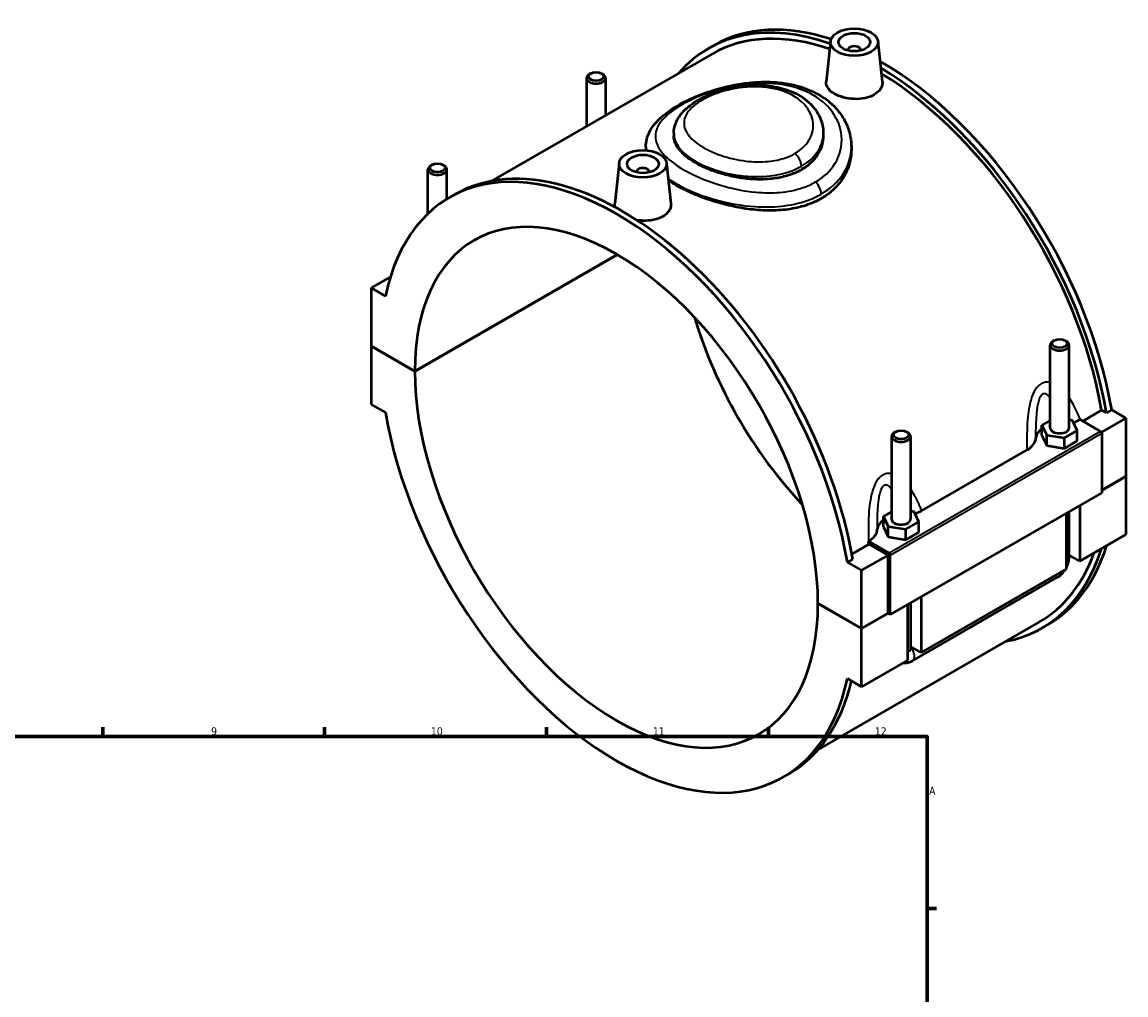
# Model space of a CAD drawing. Header units: millimetres. Extents: x 0 to 902, y -8 to 993.
# Tile 6 of 6: x 535 to 884, y 492 to 800. Entities that reach past the tile are written whole.
import ezdxf

# ---------------------------------------------------------------- set-up
doc = ezdxf.new("R2010")
doc.units = ezdxf.units.MM
for name, color, linetype, lineweight in [('Border (ISO)', 7, 'Continuous', 70), ('Visible (ISO)', 7, 'Continuous', 50), ('Visible Narrow (ISO)', 7, 'Continuous', 35)]:
    doc.layers.add(name, color=color, linetype=linetype, lineweight=lineweight)
doc.styles.add('Note Text (ISO)', font='tahoma.ttf')

# ---------------------------------------------------------------- blocks, each defined once
blk = doc.blocks.new('Borders Default Border')
at = {"layer": 'Border (ISO)'}
for p, q in [((560.67, 574), (560.67, 576.9)), ((630.75, 574), (630.75, 576.9)), ((700.83, 574), (700.83, 576.9)), ((770.92, 574), (770.92, 576.9)), ((821, 519.75), (823.9, 519.75))]:
    blk.add_line(p, q, dxfattribs=at)
at = {"layer": 'Border (ISO)', "flags": 128}
blk.add_lwpolyline([(20, 20), (20, 574), (821, 574), (821, 20), (20, 20)], dxfattribs=at)
at = {"layer": 'Border (ISO)', "color": 232, "true_color": 0xca0064, "char_height": 2.5, "attachment_point": 7, "style": 'Note Text (ISO)'}
for s, insert in [('9', (594.88, 574.35)), ('10', (664.29, 574.35)), ('11', (734.37, 574.4)), ('12', (804.46, 574.4)), ('A', (821.59, 555.62))]:
    blk.add_mtext(s, dxfattribs=dict(at, insert=insert))

msp = doc.modelspace()

# ---------------------------------------------------------------- linework, layer by layer
at = {"layer": 'Visible (ISO)'}
for p, q in [((751.9596, 791.2515), (753.6284, 792.2125)), ((790.4816, 793.4766), (789.1094, 780.6786)), ((805.4531, 793.4766), (806.8212, 780.7169)), ((752.9926, 789.4576), (683.3133, 749.332)), ((795.9674, 790.7578), (795.9674, 790.5715)), ((799.9674, 790.7578), (799.9674, 790.5715)), ((713.4379, 781.8654), (713.4379, 766.6796)), ((714.7344, 783.3294), (714.3085, 783.0822)), ((718.1415, 783.3294), (718.5674, 783.0822)), ((719.4379, 781.8654), (719.4379, 770.1348)), ((740.9919, 764.4309), (740.9919, 763.6395)), ((788.1919, 764.4309), (788.1919, 763.6395)), ((732.1419, 760.1523), (732.1419, 759.2132)), ((797.0419, 760.1523), (797.0419, 759.2132)), ((663.3748, 739.0656), (663.3748, 753.0359)), ((664.6712, 754.4999), (664.2453, 754.2528)), ((668.0784, 754.4999), (668.5043, 754.2528)), ((669.3748, 743.6793), (669.3748, 753.0359)), ((723.7307, 755.0373), (722.3586, 742.2393)), ((738.7022, 755.0373), (740.0703, 742.2776)), ((729.2165, 752.1322), (729.2165, 752.3185)), ((733.2165, 752.1322), (733.2165, 752.3185)), ((670.1898, 744.1634), (671.8586, 745.1243)), ((659.233, 689.3666), (723.0834, 726.1356)), ((723.1541, 726.0946), (659.233, 689.2849)), ((651.5302, 719.1655), (645.4444, 715.6609)), ((649.9385, 713.0729), (645.4444, 715.6609)), ((645.4444, 715.6609), (645.4444, 697.307)), ((645.4444, 697.307), (659.233, 689.3666)), ((645.4444, 697.2252), (645.5154, 697.2661)), ((645.4444, 697.2252), (645.4444, 678.8713)), ((659.233, 689.2849), (645.4444, 697.2252)), ((859.809, 671.4552), (859.809, 697.5758)), ((861.1055, 699.0399), (860.6796, 698.7927)), ((864.5126, 699.0399), (864.9385, 698.7927)), ((865.809, 671.4552), (865.809, 697.5758)), ((645.4444, 678.8713), (649.9385, 676.2833)), ((870.1125, 673.5891), (876.0777, 677.0242)), ((877.5766, 676.1611), (876.0777, 677.0242)), ((879.2453, 677.1221), (877.5766, 676.1611)), ((879.2453, 677.1221), (883.7394, 674.5341)), ((859.809, 673.7996), (857.2323, 672.3157)), ((866.8915, 673.8062), (865.809, 673.9732)), ((868.3858, 670.5947), (866.8915, 673.8062)), ((869.2413, 674.0907), (875.7491, 670.3432)), ((883.7394, 674.5341), (876.0003, 670.0774)), ((883.7394, 674.5341), (883.7394, 656.1802)), ((811.0423, 670.2104), (810.6164, 669.9633)), ((814.4495, 670.2104), (814.8754, 669.9633)), ((857.2323, 672.3157), (858.7266, 669.1043)), ((857.2323, 669.0455), (857.2323, 672.3157)), ((864.3033, 668.2438), (868.3858, 670.5947)), ((868.3858, 667.3245), (868.3858, 670.5947)), ((876.1027, 669.7308), (876.1027, 650.9681)), ((809.7459, 668.7464), (809.7459, 642.6258)), ((815.7459, 668.7464), (815.7459, 642.6258)), ((857.2323, 669.0455), (858.7266, 665.8341)), ((858.7266, 665.8341), (858.7266, 669.1043)), ((858.7266, 669.1043), (864.3033, 668.2438)), ((858.7266, 665.8341), (864.3033, 664.9736)), ((864.3033, 664.9736), (864.3033, 668.2438)), ((864.3033, 664.9736), (868.3858, 667.3245)), ((819.2229, 645.2869), (852.5092, 664.4552)), ((876.1027, 651.7825), (883.7394, 656.1802)), ((883.7394, 656.0984), (876.1027, 651.7007)), ((883.6684, 656.1393), (883.7394, 656.0984)), ((883.7394, 656.0984), (883.7394, 637.7445)), ((876.1027, 650.9681), (809.3518, 612.5288)), ((809.7459, 644.9701), (807.1691, 643.4863)), ((816.8284, 644.9767), (815.7459, 645.1437)), ((818.3227, 641.7653), (816.8284, 644.9767)), ((865.809, 630.5779), (865.809, 645.0404)), ((869.173, 646.9776), (869.173, 629.3563)), ((807.1691, 643.4863), (808.6634, 640.2748)), ((807.1691, 640.2161), (807.1691, 643.4863)), ((814.2402, 639.4143), (818.3227, 641.7653)), ((818.3227, 638.4951), (818.3227, 641.7653)), ((864.9304, 626.9131), (864.9304, 644.5344)), ((807.1691, 640.2161), (808.6634, 637.0046)), ((808.6634, 637.0046), (808.6634, 640.2748)), ((808.6634, 640.2748), (814.2402, 639.4143)), ((814.2402, 636.1441), (814.2402, 639.4143)), ((814.2402, 636.1441), (818.3227, 638.4951)), ((797.1992, 631.6011), (802.4674, 634.6348)), ((808.9982, 631.9039), (802.4904, 635.6515)), ((808.6447, 631.2899), (802.6491, 634.7425)), ((808.6634, 637.0046), (814.2402, 636.1441)), ((883.7394, 637.7445), (869.173, 629.3563)), ((808.6447, 631.2899), (800.3008, 626.485)), ((808.6447, 612.936), (808.6447, 631.2899)), ((809.3518, 612.5288), (809.3518, 631.2915)), ((869.173, 629.3563), (865.809, 631.2934)), ((797.4755, 630.034), (795.8067, 629.073)), ((800.3008, 626.485), (795.8067, 629.073)), ((800.3008, 608.1311), (800.3008, 626.485)), ((816.3643, 597.9176), (862.1848, 624.3039)), ((864.9304, 626.9131), (819.1098, 600.5268)), ((819.1098, 618.1481), (819.1098, 600.5268)), ((786.5122, 616.0714), (800.3008, 608.1311)), ((786.5122, 615.9897), (786.5832, 616.0305)), ((800.3008, 608.0493), (786.5122, 615.9897)), ((814.8672, 598.0836), (814.8672, 615.7049)), ((815.7459, 616.2109), (815.7459, 601.7484)), ((856.2923, 610.0749), (786.6129, 569.9492)), ((800.3008, 608.1311), (808.6447, 612.936)), ((808.7157, 612.8951), (800.3008, 608.0493)), ((808.6447, 612.936), (809.3518, 612.5288)), ((800.3008, 589.6954), (800.3008, 608.0493)), ((857.3253, 608.281), (858.994, 609.242)), ((819.1098, 600.5268), (815.7459, 602.464)), ((814.8672, 598.0836), (800.3008, 589.6954)), ((795.8067, 592.2834), (800.3008, 589.6954)), ((775.5554, 561.1929), (777.2242, 562.1539))]:
    msp.add_line(p, q, dxfattribs=at)
for centre, major_axis, ratio, start_param, end_param in [((804.6424, 699.7663), (-52.6828, 91.4852), 0.57809312, 5.69172375, 6.48153983), ((806.3112, 700.7272), (-52.6828, 91.4852), 0.57809312, 5.71120207, 6.28318531), ((804.6424, 699.7663), (-51.6498, 89.6914), 0.57809312, 5.69809782, 6.28318531), ((797.9674, 790.7578), (-2, 0), 0.5758617, 2.97290348, 6.45187448), ((806.3112, 700.7272), (-52.6828, 91.4852), 0.57809312, 4.14370068, 5.5021125), ((804.6424, 699.7663), (52.6828, -91.4852), 0.57809312, 1.00210802, 2.33518647), ((716.4379, 781.8654), (3, 0), 0.5758617, 2.36004704, 7.06473092), ((804.6424, 699.7663), (-51.6498, 89.6914), 0.57809312, 4.14806558, 5.4736676), ((722.8726, 652.6781), (-52.6828, 91.4852), 0.57809312, 4.14370068, 6.85574103), ((666.3748, 753.0359), (3, 0), 0.5758617, 2.36004704, 7.06473092), ((724.5414, 653.6391), (-52.6828, 91.4852), 0.57809312, 4.14370068, 6.28318531), ((731.2165, 752.3185), (-2, 0), 0.5758617, 2.97290348, 6.45187448), ((722.8726, 652.6781), (-44.9129, 77.9925), 0.57809312, 3.92948008, 7.06996162), ((806.3112, 700.7272), (44.9129, -77.9925), 0.57809312, 4.32343968, 5.10133828), ((862.809, 697.5758), (-3, 0), 0.5758617, 5.50163969, 10.20632358), ((722.8726, 652.6781), (44.9129, -77.9925), 0.57809312, 3.92948008, 7.06996162), ((722.8726, 652.6781), (52.6828, -91.4852), 0.57809312, 4.14370068, 6.85574103), ((812.7459, 668.7464), (-3, 0), 0.5758617, 5.50163969, 10.20632358), ((862.809, 668.185), (-7.5, 0), 0.5758617, 5.55078273, 6.25701351), ((862.809, 671.4552), (-3, 0), 0.5758617, 0, 3.14159265), ((875.7491, 669.9344), (-0.2495, 0.4333), 0.57809312, 3.92892453, 5.49972085), ((812.7459, 639.3556), (-7.5, 0), 0.5758617, 5.55078273, 6.25701351), ((812.7459, 642.6258), (-3, 0), 0.5758617, 0, 3.14159265), ((808.9982, 631.4951), (0.2495, -0.4333), 0.57809312, 0.78733187, 2.3581282), ((804.6424, 699.7663), (52.6828, -91.4852), 0.57809312, 6.08483079, 6.77175269), ((804.6424, 699.7663), (51.6498, -89.6914), 0.57809312, 0, 0.44949579), ((806.3112, 700.7272), (52.6828, -91.4852), 0.57809312, 0, 0.48856739), ((724.5414, 653.6391), (52.6828, -91.4852), 0.57809312, 0, 0.54970456)]:
    msp.add_ellipse(centre, major_axis=major_axis, ratio=ratio, start_param=start_param, end_param=end_param, dxfattribs=at)
for centre, major_axis in [((797.9674, 793.2104), (-7.5, 0)), ((797.9674, 793.2104), (-5, 0)), ((716.4379, 782.3559), (-2.4, 0)), ((731.2165, 754.7712), (-7.5, 0)), ((731.2165, 754.7712), (-5, 0)), ((666.3748, 753.5264), (-2.4, 0)), ((862.809, 698.0664), (-2.4, 0)), ((812.7459, 669.2369), (-2.4, 0))]:
    msp.add_ellipse(centre, major_axis=major_axis, ratio=0.5758617, dxfattribs=at)
for points, knots in [([(806.8204, 780.7168), (806.833, 780.6033), (806.8395, 780.4905), (806.8435, 779.698), (806.6244, 778.9713), (805.7236, 777.6519), (805.0417, 777.0601), (804.2532, 776.606)], [4.626520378, 4.626520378, 4.626520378, 4.626520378, 4.681368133, 4.681368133, 5.015917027, 5.015917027, 5.350465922, 5.350465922, 5.350465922, 5.350465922]), ([(732.1419, 760.1523), (732.1419, 761.792), (732.5766, 763.4109), (734.226, 766.6477), (735.5623, 768.2129), (738.186, 770.5267), (739.2925, 771.3558), (741.6716, 772.9131), (742.9377, 773.6435), (745.5959, 775.0081), (746.9829, 775.6442), (749.8748, 776.8267), (751.3787, 777.3735), (754.4956, 778.3677), (756.1095, 778.8138), (759.4253, 779.5829), (761.1283, 779.9036), (764.5809, 780.3893), (766.3307, 780.5522), (769.8186, 780.6908), (771.5568, 780.6663), (774.9564, 780.4091), (776.6186, 780.1792), (779.8081, 779.5067), (781.3377, 779.0692), (784.2178, 777.9927), (785.572, 777.3598), (788.0703, 775.9151), (789.2194, 775.1091), (791.2892, 773.3468), (792.2149, 772.3951), (793.8272, 770.3729), (794.5178, 769.3053), (795.6536, 767.0835), (796.1011, 765.9305), (796.8342, 763.2471), (797.0419, 761.6998), (797.0419, 760.1523)], [17.22899097, 17.22899097, 17.22899097, 17.22899097, 17.96688474, 17.96688474, 18.8691664, 18.8691664, 19.41759593, 19.41759593, 19.94781246, 19.94781246, 20.46202621, 20.46202621, 20.97296551, 20.97296551, 21.48958789, 21.48958789, 22.01525123, 22.01525123, 22.54760216, 22.54760216, 23.08041295, 23.08041295, 23.60630429, 23.60630429, 24.11982451, 24.11982451, 24.618256, 24.618256, 25.10173547, 25.10173547, 25.5725592, 25.5725592, 26.034549, 26.034549, 26.49200055, 26.49200055, 27.07421926, 27.07421926, 27.07421926, 27.07421926]), ([(740.9919, 764.4309), (740.9919, 765.7338), (741.3018, 767.0253), (742.4692, 769.5603), (743.3934, 770.7651), (745.9266, 773.2269), (747.6686, 774.4151), (751.6254, 776.4831), (753.8427, 777.358), (758.5201, 778.7091), (760.9731, 779.191), (765.9727, 779.6851), (768.5204, 779.6911), (773.4507, 779.1255), (775.8344, 778.5528), (780.1154, 776.8048), (782.0271, 775.6477), (785.0858, 772.8735), (786.2755, 771.2929), (787.7949, 767.9524), (788.1839, 766.2215), (788.1919, 764.4676), (788.1919, 764.4492), (788.1919, 764.4309)], [5.35120924, 5.35120924, 5.35120924, 5.35120924, 5.87130491, 5.87130491, 6.48308454, 6.48308454, 7.27169821, 7.27169821, 8.05902459, 8.05902459, 8.82976995, 8.82976995, 9.60866671, 9.60866671, 10.38711834, 10.38711834, 11.14017783, 11.14017783, 11.83922514, 11.83922514, 12.47941482, 12.47941482, 12.48618318, 12.48618318, 12.48618318, 12.48618318]), ([(804.2532, 776.606), (803.4647, 776.1519), (802.4655, 775.7757), (800.2772, 775.3162), (799.088, 775.2319), (796.8608, 775.3143), (795.6739, 775.486), (793.49, 776.0686), (792.493, 776.4786), (790.9173, 777.386), (790.2334, 777.9439), (789.3238, 779.1428), (789.098, 779.7846), (789.0941, 780.4829), (789.0992, 780.5803), (789.1101, 780.6785)], [0, 0, 0, 0, 0.33454889, 0.33454889, 0.66909779, 0.66909779, 1.00335713, 1.00335713, 1.33761648, 1.33761648, 1.67187583, 1.67187583, 2.00613517, 2.00613517, 2.05970759, 2.05970759, 2.05970759, 2.05970759]), ([(788.1919, 763.6395), (788.1919, 762.6544), (788.0509, 761.6348), (787.4559, 759.6206), (787.0021, 758.6261), (785.8, 756.7481), (785.0506, 755.8632), (783.3162, 754.2681), (782.331, 753.558), (780.2282, 752.347), (779.0411, 751.8062), (776.4587, 750.9154), (775.0635, 750.5653), (772.1562, 750.0769), (770.6418, 749.938), (767.5986, 749.8571), (766.0697, 749.9151), (763.1142, 750.1832), (761.5854, 750.4029), (758.5422, 751.0049), (757.0277, 751.3869), (754.1203, 752.2795), (752.725, 752.7907), (750.1426, 753.8951), (748.9555, 754.4882), (746.8529, 755.6991), (745.8677, 756.3568), (744.1333, 757.7384), (743.3839, 758.4622), (742.1817, 759.9361), (741.7279, 760.6876), (741.1329, 762.1807), (740.9919, 762.9226), (740.9919, 763.6395)], [5.35257034, 5.35257034, 5.35257034, 5.35257034, 5.79864212, 5.79864212, 6.2447139, 6.2447139, 6.69078568, 6.69078568, 7.13685747, 7.13685747, 7.58292925, 7.58292925, 8.02900103, 8.02900103, 8.47507281, 8.47507281, 8.92114459, 8.92114459, 9.36718, 9.36718, 9.8132154, 9.8132154, 10.2592508, 10.2592508, 10.7052862, 10.7052862, 11.1513216, 11.1513216, 11.597357, 11.597357, 12.0433924, 12.0433924, 12.4894278, 12.4894278, 12.4894278, 12.4894278]), ([(797.0419, 759.2132), (797.0419, 757.7798), (796.8491, 756.2949), (796.0343, 753.3659), (795.4125, 751.9224), (793.7629, 749.2101), (792.7335, 747.9396), (790.3466, 745.6718), (788.989, 744.6748), (787.5375, 743.8389)], [17.23871951, 17.23871951, 17.23871951, 17.23871951, 17.85451416, 17.85451416, 18.4703088, 18.4703088, 19.08610345, 19.08610345, 19.7018981, 19.7018981, 19.7018981, 19.7018981]), ([(787.5375, 743.8389), (786.0861, 743.0031), (784.4486, 742.2753), (780.8905, 741.1197), (778.9701, 740.6916), (774.973, 740.152), (772.8929, 740.0397), (768.7157, 740.0939), (766.6185, 740.2601), (762.566, 740.7928), (760.469, 741.1782), (756.2916, 742.1608), (754.2111, 742.7574), (750.2132, 744.1034), (748.2925, 744.8536), (744.7345, 746.4369), (743.0972, 747.2698), (740.8264, 748.5775), (740.0363, 749.0675), (739.2888, 749.5706)], [0, 0, 0, 0, 0.61579465, 0.61579465, 1.2315893, 1.2315893, 1.84738395, 1.84738395, 2.46317859, 2.46317859, 3.07875258, 3.07875258, 3.69432656, 3.69432656, 4.30990054, 4.30990054, 4.92547453, 4.92547453, 5.27332826, 5.27332826, 5.27332826, 5.27332826]), ([(722.4909, 741.0973), (722.3941, 741.3837), (722.3453, 741.6696), (722.3432, 742.0436), (722.3483, 742.1411), (722.3593, 742.2393)], [4.52724565, 4.52724565, 4.52724565, 4.52724565, 4.681368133, 4.681368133, 4.73494055, 4.73494055, 4.73494055, 4.73494055]), ([(740.0696, 742.2776), (740.0821, 742.164), (740.0887, 742.0512), (740.0926, 741.2587), (739.8735, 740.532), (738.9727, 739.2126), (738.2909, 738.6208), (737.5023, 738.1667)], [7.301753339, 7.301753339, 7.301753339, 7.301753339, 7.356601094, 7.356601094, 7.691149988, 7.691149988, 8.025698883, 8.025698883, 8.025698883, 8.025698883]), ([(737.5023, 738.1667), (736.7138, 737.7126), (735.7147, 737.3364), (733.5263, 736.8769), (732.3372, 736.7927), (730.6002, 736.8569), (729.9543, 736.9208), (729.3148, 737.0237)], [2.675232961, 2.675232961, 2.675232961, 2.675232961, 3.009781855, 3.009781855, 3.34433075, 3.34433075, 3.531359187, 3.531359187, 3.531359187, 3.531359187]), ([(852.5092, 664.4552), (853.4028, 664.9698), (854.1014, 665.585), (855.0348, 666.9074), (855.2798, 667.5991), (855.3116, 668.298)], [-0.744070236, -0.744070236, -0.744070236, -0.744070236, -0.364265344, -0.364265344, 0, 0, 0, 0]), ([(802.4904, 635.6515), (803.3629, 636.1608), (804.0462, 636.7668), (804.9716, 638.078), (805.2167, 638.7696), (805.2485, 639.4686)], [-0.737751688, -0.737751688, -0.737751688, -0.737751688, -0.364265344, -0.364265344, 0, 0, 0, 0]), ([(864.9304, 627.2471), (864.9998, 627.3782), (865.0657, 627.5112), (865.3358, 628.0966), (865.5031, 628.5667), (865.7392, 629.543), (865.809, 630.0493), (865.809, 630.5779)], [3.990066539, 3.990066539, 3.990066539, 3.990066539, 4.08407045, 4.08407045, 4.398229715, 4.398229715, 4.71238898, 4.71238898, 4.71238898, 4.71238898]), ([(862.1848, 624.3039), (862.6433, 624.5679), (863.0473, 624.8815), (863.7752, 625.5741), (864.0988, 625.9541), (864.4747, 626.4863), (864.5606, 626.6157), (864.6428, 626.7475)], [3.141592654, 3.141592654, 3.141592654, 3.141592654, 3.455751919, 3.455751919, 3.769911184, 3.769911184, 3.868284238, 3.868284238, 3.868284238, 3.868284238]), ([(813.4334, 597.258), (813.8278, 597.2123), (814.2095, 597.2252), (815.0803, 597.3531), (815.5422, 597.5086), (816.0985, 597.7713), (816.2337, 597.8424), (816.3643, 597.9176)], [2.602527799, 2.602527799, 2.602527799, 2.602527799, 2.7863637, 2.7863637, 3.052098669, 3.052098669, 3.141592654, 3.141592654, 3.141592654, 3.141592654])]:
    msp.add_open_spline(points, degree=3, knots=knots, dxfattribs=at)
for points in [[(732.1438, 759.057), (732.1426, 759.1092), (732.1419, 759.1612), (732.1419, 759.2132)], [(867.1715, 673.2044), (867.9279, 673.4438), (868.6255, 673.7409), (869.2413, 674.0907)], [(817.1084, 644.375), (817.8832, 644.6201), (818.5962, 644.926), (819.2229, 645.2869)], [(802.6491, 634.7425), (802.5895, 634.7062), (802.5289, 634.6703), (802.4674, 634.6348)], [(802.6491, 634.7425), (802.5979, 635.0449), (802.545, 635.348), (802.4904, 635.6515)]]:
    msp.add_open_spline(points, degree=3, dxfattribs=at)
at = {"layer": 'Visible Narrow (ISO)'}
for p, q in [((875.7491, 670.3432), (808.9982, 631.9039)), ((809.3518, 631.2915), (876.1027, 669.7308))]:
    msp.add_line(p, q, dxfattribs=at)
for centre, major_axis, ratio, start_param, end_param in [((778.7765, 755.4927), (-1.7666, 3.0677), 0.57809312, 3.92892453, 5.3133143), ((785.0344, 746.6896), (-1.7666, 3.0677), 0.57809312, 3.92892453, 5.21830744), ((862.809, 630.5779), (3, 0), 0.5758617, 5.49778714, 6.28318531), ((860.6877, 626.9036), (1.4971, -2.5998), 0.57809312, 0, 0.79118445), ((812.7459, 601.7484), (3, 0), 0.5758617, 5.49778714, 6.28318531), ((814.8672, 600.5173), (1.4971, -2.5998), 0.57809312, 0, 1.93104961)]:
    msp.add_ellipse(centre, major_axis=major_axis, ratio=ratio, start_param=start_param, end_param=end_param, dxfattribs=at)
for points, knots in [([(785.7295, 749.0695), (784.5132, 748.3691), (783.1842, 747.7715), (779.4959, 746.5056), (776.9974, 746.0123), (771.9902, 745.5976), (769.5034, 745.6267), (763.1084, 746.1992), (759.1635, 747.0146), (752.0161, 749.1859), (748.7813, 750.4935), (743.4012, 753.263), (741.1891, 754.7009), (737.6275, 757.7522), (736.3472, 759.3703), (734.994, 762.7216), (735.0191, 764.4577), (736.5221, 767.8887), (738.0064, 769.5888), (742.4571, 773.0045), (745.5567, 774.7056), (752.101, 777.3481), (755.3953, 778.3645), (763.3364, 780.027), (768.0723, 780.4311), (776.71, 779.7437), (780.6411, 778.7365), (786.9075, 775.5651), (789.3515, 773.5254), (792.7397, 768.8436), (793.7193, 766.2241), (794.2026, 760.5739), (793.4915, 757.5392), (790.4554, 752.5891), (788.3602, 750.5844), (785.7295, 749.0695)], [9.84524678, 9.84524678, 9.84524678, 9.84524678, 10.40188698, 10.40188698, 11.2925113, 11.2925113, 12.10209539, 12.10209539, 13.35396103, 13.35396103, 14.50907913, 14.50907913, 15.56605658, 15.56605658, 16.69494295, 16.69494295, 17.90979305, 17.90979305, 19.12716831, 19.12716831, 20.46535537, 20.46535537, 21.5807504, 21.5807504, 23.06494277, 23.06494277, 24.45411051, 24.45411051, 25.71145096, 25.71145096, 26.94016057, 26.94016057, 28.33187249, 28.33187249, 29.53574033, 29.53574033, 29.53574033, 29.53574033]), ([(779.2404, 758.0695), (778.3403, 757.5512), (777.3514, 757.1035), (774.5976, 756.1418), (772.7232, 755.7507), (768.4886, 755.3458), (766.0987, 755.398), (761.0707, 756.0019), (758.4372, 756.6109), (753.304, 758.346), (750.8659, 759.5246), (747.2636, 761.9824), (745.9784, 763.2292), (744.237, 766.0152), (743.9712, 767.5675), (744.8613, 770.6777), (746.0919, 772.2362), (749.7581, 774.9904), (752.1299, 776.1978), (757.6491, 778.1054), (760.8161, 778.7807), (767.3823, 779.2777), (770.7825, 779.0392), (776.6131, 777.5162), (779.0885, 776.3061), (782.8544, 773.16), (784.1341, 771.2261), (785.2196, 767.1684), (785.0324, 765.0517), (783.2039, 761.1449), (781.511, 759.3771), (779.2404, 758.0695)], [0, 0, 0, 0, 0.43143473, 0.43143473, 1.1217303, 1.1217303, 1.91714537, 1.91714537, 2.8068882, 2.8068882, 3.80655236, 3.80655236, 4.68047896, 4.68047896, 5.71008909, 5.71008909, 6.79141783, 6.79141783, 7.82142575, 7.82142575, 8.88989422, 8.88989422, 10.0212237, 10.0212237, 11.07194681, 11.07194681, 12.1289063, 12.1289063, 13.18166871, 13.18166871, 14.269997, 14.269997, 14.269997, 14.269997]), ([(740.9938, 764.4307), (740.9948, 763.2462), (741.3357, 762.0614), (742.8891, 759.4029), (744.3329, 757.9499), (748.4214, 755.1256), (751.208, 753.7982), (757.1041, 751.8956), (760.1398, 751.2553), (765.9545, 750.6835), (768.7261, 750.6848), (773.6515, 751.254), (775.8378, 751.7472), (779.0606, 752.9087), (780.2207, 753.4414), (781.2796, 754.0512)], [-5.35120924, -5.35120924, -5.35120924, -5.35120924, -4.68047896, -4.68047896, -3.80655236, -3.80655236, -2.8068882, -2.8068882, -1.91714537, -1.91714537, -1.1217303, -1.1217303, -0.43143473, -0.43143473, 0, 0, 0, 0]), ([(781.2796, 754.0512), (783.9509, 755.5895), (785.964, 757.6296), (787.8221, 761.35), (788.1886, 762.8906), (788.1899, 764.4309)], [-14.269997, -14.269997, -14.269997, -14.269997, -13.18166871, -13.18166871, -12.48618318, -12.48618318, -12.48618318, -12.48618318]), ([(787.5375, 745.2481), (790.4903, 746.9485), (792.8618, 749.1586), (796.1704, 754.2842), (797.0399, 757.2195), (797.0416, 760.1523)], [-29.53574033, -29.53574033, -29.53574033, -29.53574033, -28.33187249, -28.33187249, -27.07421926, -27.07421926, -27.07421926, -27.07421926]), ([(739.2315, 750.1107), (740.5455, 749.2101), (742.0197, 748.3423), (746.6847, 745.9663), (750.2213, 744.5883), (758.0644, 742.3613), (762.4086, 741.5679), (769.4743, 741.1066), (772.228, 741.1401), (777.7854, 741.7203), (780.5662, 742.32), (784.6847, 743.7828), (786.1722, 744.4619), (787.5375, 745.2481)], [-15.11642106, -15.11642106, -15.11642106, -15.11642106, -14.50907913, -14.50907913, -13.35396103, -13.35396103, -12.10209539, -12.10209539, -11.2925113, -11.2925113, -10.40188698, -10.40188698, -9.84524678, -9.84524678, -9.84524678, -9.84524678]), ([(859.809, 685.799), (859.5124, 685.8565), (859.2128, 685.8856), (858.4982, 685.876), (858.0833, 685.8065), (857.4492, 685.5852), (857.2215, 685.4809), (857.0007, 685.3537), (856.7798, 685.2265), (856.5659, 685.0766), (856.006, 684.6102), (855.6782, 684.2521), (855.0975, 683.4594), (854.8419, 683.0285), (854.2821, 681.9026), (854.0086, 681.1777), (853.5708, 679.734), (853.3992, 679.0188), (853.0404, 677.1994), (852.8888, 676.082), (852.6325, 673.5031), (852.5553, 672.039), (852.4715, 669.0732), (852.4683, 667.5712), (852.4901, 665.5392), (852.4987, 664.9961), (852.5092, 664.4552)], [-3.35019688, -3.35019688, -3.35019688, -3.35019688, -3.23308346, -3.23308346, -3.07084624, -3.07084624, -2.97715268, -2.97715268, -2.97715268, -2.88345913, -2.88345913, -2.7212219, -2.7212219, -2.56497881, -2.56497881, -2.33761202, -2.33761202, -2.12842292, -2.12842292, -1.81328323, -1.81328323, -1.40360164, -1.40360164, -0.97735803, -0.97735803, -0.82104221, -0.82104221, -0.82104221, -0.82104221]), ([(855.3116, 668.298), (855.3167, 669.3446), (855.3296, 670.3888), (855.3862, 672.5862), (855.433, 673.7386), (855.5706, 675.7311), (855.6488, 676.5819), (855.8269, 677.9396), (855.9107, 678.4659), (856.1212, 679.5086), (856.2511, 680.0205), (856.5135, 680.7895), (856.6326, 681.0757), (856.9012, 681.5817), (857.0519, 681.7981), (857.3079, 682.0557), (857.4054, 682.1323), (857.5057, 682.1901), (857.6061, 682.2479), (857.7094, 682.2869), (857.9961, 682.3419), (858.183, 682.3199), (858.5487, 682.1791), (858.7275, 682.0644), (859.1576, 681.6943), (859.4045, 681.3993), (859.6968, 680.9711), (859.7533, 680.8845), (859.809, 680.7951)], [1.03741693, 1.03741693, 1.03741693, 1.03741693, 1.40360164, 1.40360164, 1.81328323, 1.81328323, 2.12842292, 2.12842292, 2.33761202, 2.33761202, 2.56497881, 2.56497881, 2.7212219, 2.7212219, 2.88345913, 2.88345913, 2.97715268, 2.97715268, 2.97715268, 3.07084624, 3.07084624, 3.23308346, 3.23308346, 3.38932655, 3.38932655, 3.61669334, 3.61669334, 3.6719417, 3.6719417, 3.6719417, 3.6719417]), ([(869.3105, 674.0509), (869.1346, 674.523), (868.9503, 674.9914), (868.2549, 676.6621), (867.6932, 677.8389), (866.6717, 679.6554), (866.2553, 680.3285), (865.809, 680.9709)], [-5.140838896, -5.140838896, -5.140838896, -5.140838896, -4.976947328, -4.976947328, -4.550703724, -4.550703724, -4.287934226, -4.287934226, -4.287934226, -4.287934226]), ([(809.7458, 656.9696), (809.4492, 657.027), (809.1496, 657.0561), (808.435, 657.0466), (808.0202, 656.977), (807.3861, 656.7558), (807.1583, 656.6514), (806.9375, 656.5242), (806.7167, 656.3971), (806.5028, 656.2471), (805.9428, 655.7807), (805.6151, 655.4227), (805.0343, 654.63), (804.7787, 654.199), (804.219, 653.0731), (803.9455, 652.3483), (803.5076, 650.9046), (803.336, 650.1894), (802.9772, 648.37), (802.8257, 647.2525), (802.5693, 644.6737), (802.4922, 643.2096), (802.4083, 640.2438), (802.4051, 638.7417), (802.4305, 636.3759), (802.4469, 635.5023), (802.4674, 634.6348)], [-3.34982486, -3.34982486, -3.34982486, -3.34982486, -3.23271138, -3.23271138, -3.07047422, -3.07047422, -2.97678067, -2.97678067, -2.97678067, -2.88308711, -2.88308711, -2.72084995, -2.72084995, -2.56460707, -2.56460707, -2.33724049, -2.33724049, -2.12805234, -2.12805234, -1.81291354, -1.81291354, -1.4032331, -1.4032331, -0.97698311, -0.97698311, -0.72497052, -0.72497052, -0.72497052, -0.72497052]), ([(805.2485, 639.4686), (805.2535, 640.5152), (805.2664, 641.5593), (805.323, 643.7568), (805.3699, 644.9092), (805.5075, 646.9016), (805.5857, 647.7524), (805.7637, 649.1102), (805.8476, 649.6365), (806.0581, 650.6791), (806.188, 651.1911), (806.4504, 651.96), (806.5694, 652.2463), (806.838, 652.7523), (806.9887, 652.9687), (807.2447, 653.2262), (807.3422, 653.3029), (807.4426, 653.3607), (807.543, 653.4185), (807.6462, 653.4575), (807.933, 653.5124), (808.1198, 653.4904), (808.4855, 653.3497), (808.6644, 653.2349), (809.0945, 652.8648), (809.3414, 652.5699), (809.6337, 652.1417), (809.6901, 652.055), (809.7459, 651.9657)], [1.03704491, 1.03704491, 1.03704491, 1.03704491, 1.4032331, 1.4032331, 1.81291354, 1.81291354, 2.12805234, 2.12805234, 2.33724049, 2.33724049, 2.56460707, 2.56460707, 2.72084995, 2.72084995, 2.88308711, 2.88308711, 2.97678067, 2.97678067, 2.97678067, 3.07047422, 3.07047422, 3.23271138, 3.23271138, 3.38895426, 3.38895426, 3.61632085, 3.61632085, 3.67156969, 3.67156969, 3.67156969, 3.67156969]), ([(819.2229, 645.2869), (819.0544, 645.7368), (818.8783, 646.1834), (818.1918, 647.8326), (817.6301, 649.0094), (816.6085, 650.8259), (816.1921, 651.499), (815.7459, 652.1415)], [-5.132891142, -5.132891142, -5.132891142, -5.132891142, -4.976578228, -4.976578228, -4.550328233, -4.550328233, -4.287562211, -4.287562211, -4.287562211, -4.287562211])]:
    msp.add_open_spline(points, degree=3, knots=knots, dxfattribs=at)
msp.add_open_spline([(732.1432, 760.1522), (732.1431, 759.7851), (732.1708, 759.4179), (732.2263, 759.0508)], degree=3, dxfattribs=at)

# ---------------------------------------------------------------- block references
msp.add_blockref('Borders Default Border', (0, 0))

doc.saveas('drawing.dxf')
